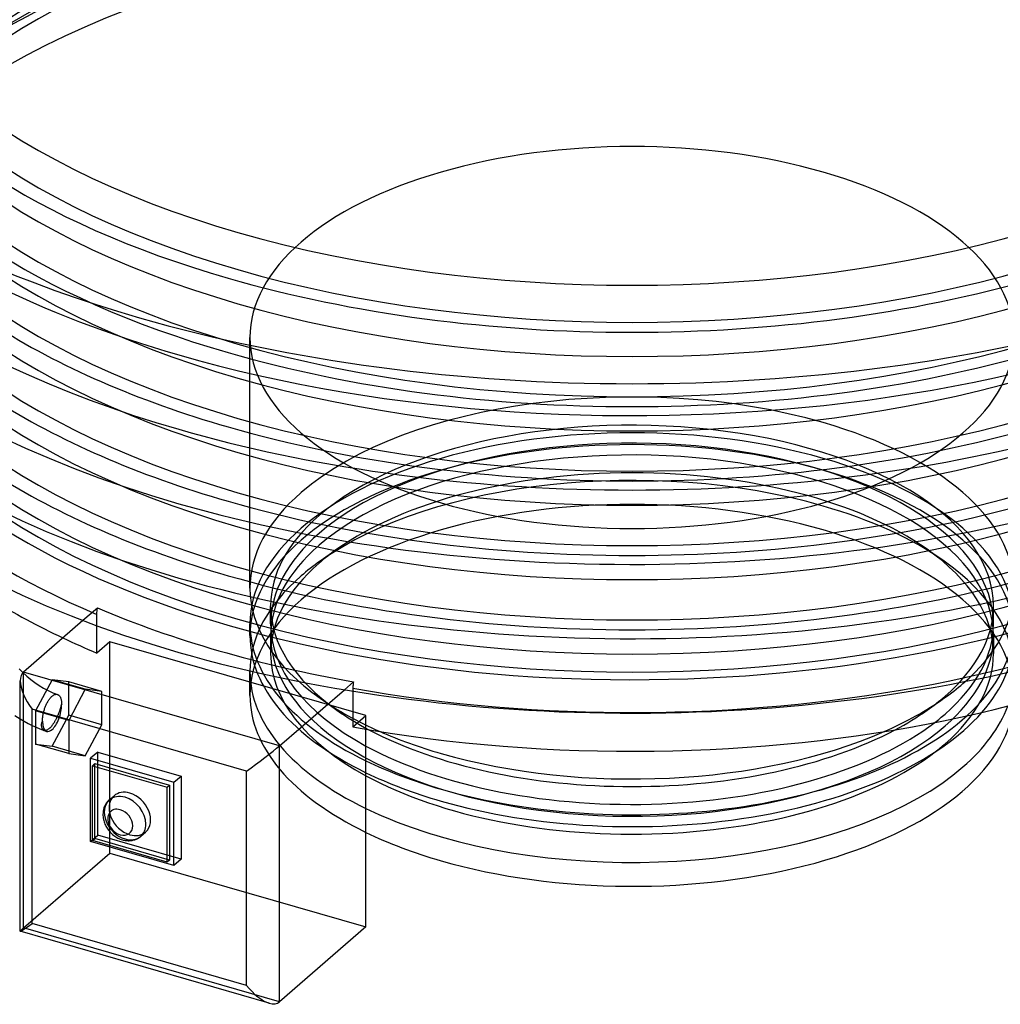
# Model space of a CAD drawing. Header units: millimetres. Extents: x -234 to 234, y -263 to 86.
# Tile 3 of 5: x -127 to 77, y -263 to -58. Entities that reach past the tile are written whole.
import ezdxf

# ---------------------------------------------------------------- set-up
doc = ezdxf.new("R2010")
doc.units = ezdxf.units.MM
doc.layers.add('HIDDEN', color=7, linetype='Continuous')
doc.layers.add('THICK', color=7, linetype='Continuous')

msp = doc.modelspace()

# ---------------------------------------------------------------- linework, layer by layer
at = {"layer": 'HIDDEN'}
for p, q in [((-79.5, -175.98), (-79.5, -123.84)), ((-61.39, -167.9), (-64.9, -170.38)), ((61.4, -167.91), (64.91, -170.39)), ((-111.24, -180.14), (-114.25, -182.75)), ((-111.27, -180.37), (-111.24, -180.14)), ((-75.2, -183.42), (-75.2, -179.7)), ((75.2, -183.42), (75.2, -179.7)), ((-111.35, -181.47), (-111.34, -181.26)), ((-111.35, -189.52), (-111.35, -181.47)), ((-111.34, -181.05), (-111.32, -180.83)), ((-111.34, -181.26), (-111.34, -181.05)), ((-111.32, -180.83), (-111.3, -180.6)), ((-111.3, -180.6), (-111.27, -180.37)), ((-79.5, -185.89), (-79.5, -183.42)), ((-75.2, -185.89), (-75.2, -189.62)), ((75.2, -185.89), (75.2, -189.62)), ((-108.63, -187.17), (-111.35, -189.52)), ((-108.63, -231.14), (-108.63, -187.17)), ((-55.37, -202.54), (-108.63, -187.17)), ((-126.75, -193.58), (-125.92, -194.34)), ((-126.63, -246.73), (-126.63, -193.47)), ((-125.92, -194.34), (-125.09, -195.03)), ((-79.5, -198.32), (-79.5, -193.34)), ((-125.09, -195.03), (-124.24, -195.67)), ((-124.24, -195.67), (-123.37, -196.25)), ((-120.68, -195.06), (-124.15, -201.53)), ((-123.37, -196.25), (-122.43, -196.82)), ((-113.76, -197.06), (-120.68, -195.06)), ((-117.22, -195.53), (-120.68, -195.06)), ((-110.29, -197.53), (-117.22, -195.53)), ((-117.22, -202.45), (-117.22, -195.53)), ((-59.86, -197.15), (-57.98, -195.52)), ((-58.08, -196.64), (-58.09, -196.84)), ((-58.07, -196.43), (-58.08, -196.64)), ((-58.06, -196.21), (-58.07, -196.43)), ((-58.04, -195.98), (-58.06, -196.21)), ((-58.01, -195.75), (-58.04, -195.98)), ((-57.98, -195.52), (-58.01, -195.75)), ((-122.43, -196.82), (-121.46, -197.33)), ((-121.46, -197.33), (-120.49, -197.77)), ((-121.05, -198.88), (-120.96, -198.77)), ((-120.96, -198.77), (-120.86, -198.67)), ((-120.86, -198.67), (-120.77, -198.58)), ((-120.77, -198.58), (-120.68, -198.5)), ((-120.68, -198.5), (-120.59, -198.42)), ((-120.59, -198.42), (-120.48, -198.34)), ((-120.49, -197.77), (-119.54, -198.13)), ((-120.48, -198.34), (-120.38, -198.28)), ((-120.38, -198.28), (-120.28, -198.22)), ((-120.28, -198.22), (-120.18, -198.17)), ((-120.18, -198.17), (-120.08, -198.14)), ((-120.08, -198.14), (-119.98, -198.11)), ((-119.98, -198.11), (-119.89, -198.1)), ((-119.89, -198.1), (-119.8, -198.09)), ((-119.8, -198.09), (-119.71, -198.1)), ((-119.71, -198.1), (-119.62, -198.11)), ((-119.62, -198.11), (-119.53, -198.13)), ((-119.53, -198.13), (-119.46, -198.17)), ((-119.46, -198.17), (-119.38, -198.21)), ((-119.38, -198.21), (-119.31, -198.26)), ((-119.31, -198.26), (-119.24, -198.31)), ((-119.24, -198.31), (-119.18, -198.38)), ((-119.18, -198.38), (-119.12, -198.45)), ((-119.12, -198.45), (-119.06, -198.54)), ((-119.06, -198.54), (-119, -198.63)), ((-119, -198.63), (-118.95, -198.73)), ((-118.95, -198.73), (-118.91, -198.84)), ((-113.76, -197.06), (-117.22, -203.53)), ((-110.29, -197.53), (-113.76, -197.06)), ((-110.29, -204.45), (-110.29, -197.53)), ((-58.09, -196.84), (-58.09, -197.44)), ((-122.16, -200.91), (-122.1, -200.75)), ((-122.1, -200.75), (-122.04, -200.59)), ((-122.04, -200.59), (-121.97, -200.42)), ((-121.97, -200.42), (-121.89, -200.26)), ((-121.89, -200.26), (-121.82, -200.09)), ((-121.82, -200.09), (-121.74, -199.93)), ((-121.74, -199.93), (-121.66, -199.78)), ((-121.66, -199.78), (-121.57, -199.63)), ((-121.57, -199.63), (-121.49, -199.49)), ((-121.49, -199.49), (-121.41, -199.37)), ((-121.41, -199.37), (-121.32, -199.24)), ((-121.32, -199.24), (-121.24, -199.11)), ((-121.24, -199.11), (-121.14, -198.99)), ((-121.14, -198.99), (-121.05, -198.88)), ((-118.88, -200.72), (-118.92, -200.84)), ((-118.91, -198.84), (-118.86, -198.95)), ((-118.85, -200.61), (-118.88, -200.72)), ((-118.86, -198.95), (-118.83, -199.07)), ((-118.82, -200.51), (-118.85, -200.61)), ((-118.83, -199.07), (-118.8, -199.19)), ((-118.79, -200.41), (-118.82, -200.51)), ((-118.8, -199.19), (-118.77, -199.32)), ((-118.75, -200.31), (-118.79, -200.41)), ((-118.77, -199.32), (-118.74, -199.47)), ((-118.68, -200.25), (-118.75, -200.31)), ((-118.74, -199.47), (-118.72, -199.62)), ((-118.72, -199.62), (-118.7, -199.77)), ((-118.7, -199.77), (-118.69, -199.93)), ((-118.69, -199.93), (-118.69, -200.09)), ((-118.69, -200.09), (-118.68, -200.25)), ((-61.4, -201.41), (-64.91, -198.93)), ((61.39, -201.41), (64.9, -198.93)), ((-124.15, -201.53), (-124.15, -208.45)), ((-117.22, -203.53), (-124.15, -201.53)), ((-122.65, -203.05), (-122.63, -202.87)), ((-122.63, -202.87), (-122.61, -202.69)), ((-122.61, -202.69), (-122.58, -202.51)), ((-122.58, -202.51), (-122.55, -202.34)), ((-122.55, -202.34), (-122.52, -202.17)), ((-122.52, -202.17), (-122.48, -201.99)), ((-122.48, -201.99), (-122.43, -201.81)), ((-122.43, -201.81), (-122.39, -201.63)), ((-122.39, -201.63), (-122.34, -201.45)), ((-122.34, -201.45), (-122.28, -201.26)), ((-122.28, -201.26), (-122.22, -201.09)), ((-122.22, -201.09), (-122.16, -200.91)), ((-120.68, -208.92), (-117.22, -202.45)), ((-119.62, -202.79), (-119.67, -202.9)), ((-119.57, -202.68), (-119.62, -202.79)), ((-119.52, -202.56), (-119.57, -202.68)), ((-119.47, -202.45), (-119.52, -202.56)), ((-119.43, -202.34), (-119.47, -202.45)), ((-119.38, -202.23), (-119.43, -202.34)), ((-119.33, -202.11), (-119.38, -202.23)), ((-119.29, -201.99), (-119.33, -202.11)), ((-119.25, -201.87), (-119.29, -201.99)), ((-119.2, -201.75), (-119.25, -201.87)), ((-119.16, -201.63), (-119.2, -201.75)), ((-119.12, -201.51), (-119.16, -201.63)), ((-119.08, -201.39), (-119.12, -201.51)), ((-119.05, -201.28), (-119.08, -201.39)), ((-119.01, -201.16), (-119.05, -201.28)), ((-118.98, -201.05), (-119.01, -201.16)), ((-118.95, -200.94), (-118.98, -201.05)), ((-118.92, -200.84), (-118.95, -200.94)), ((-110.29, -204.45), (-117.22, -202.45)), ((-58.09, -204.9), (-55.37, -202.54)), ((-55.37, -205.37), (-55.37, -202.54)), ((-127.3, -203.23), (-126.49, -203.71)), ((-126.49, -203.71), (-125.67, -204.16)), ((-125.67, -204.16), (-124.85, -204.58)), ((-124.85, -204.58), (-124.02, -204.96)), ((-122.86, -204.36), (-122.85, -204.23)), ((-122.86, -204.48), (-122.86, -204.36)), ((-122.86, -204.6), (-122.86, -204.48)), ((-122.85, -204.72), (-122.86, -204.6)), ((-122.85, -204.23), (-122.83, -204.09)), ((-122.84, -204.83), (-122.85, -204.72)), ((-122.82, -204.94), (-122.84, -204.83)), ((-122.83, -204.09), (-122.8, -203.95)), ((-122.8, -203.95), (-122.76, -203.82)), ((-122.76, -203.82), (-122.68, -203.71)), ((-122.68, -203.39), (-122.67, -203.22)), ((-122.68, -203.56), (-122.68, -203.39)), ((-122.68, -203.71), (-122.68, -203.56)), ((-122.67, -203.22), (-122.65, -203.05)), ((-120.96, -204.92), (-121.03, -204.99)), ((-120.9, -204.85), (-120.96, -204.92)), ((-120.83, -204.77), (-120.9, -204.85)), ((-120.76, -204.69), (-120.83, -204.77)), ((-120.7, -204.61), (-120.76, -204.69)), ((-120.63, -204.53), (-120.7, -204.61)), ((-120.57, -204.44), (-120.63, -204.53)), ((-120.5, -204.35), (-120.57, -204.44)), ((-120.44, -204.26), (-120.5, -204.35)), ((-120.38, -204.17), (-120.44, -204.26)), ((-120.32, -204.08), (-120.38, -204.17)), ((-120.26, -203.99), (-120.32, -204.08)), ((-120.2, -203.89), (-120.26, -203.99)), ((-120.14, -203.79), (-120.2, -203.89)), ((-120.08, -203.68), (-120.14, -203.79)), ((-120.02, -203.58), (-120.08, -203.68)), ((-119.96, -203.47), (-120.02, -203.58)), ((-119.9, -203.36), (-119.96, -203.47)), ((-119.84, -203.24), (-119.9, -203.36)), ((-119.78, -203.13), (-119.84, -203.24)), ((-119.73, -203.02), (-119.78, -203.13)), ((-119.67, -202.9), (-119.73, -203.02)), ((-117.22, -203.53), (-117.22, -210.45)), ((-113.76, -210.92), (-110.29, -204.45)), ((-124.02, -204.96), (-123.19, -205.31)), ((-123.19, -205.31), (-122.35, -205.62)), ((-122.8, -205.04), (-122.82, -204.94)), ((-122.77, -205.13), (-122.8, -205.04)), ((-122.74, -205.21), (-122.77, -205.13)), ((-122.7, -205.29), (-122.74, -205.21)), ((-122.67, -205.36), (-122.7, -205.29)), ((-122.62, -205.42), (-122.67, -205.36)), ((-122.57, -205.48), (-122.62, -205.42)), ((-122.52, -205.53), (-122.57, -205.48)), ((-122.46, -205.57), (-122.52, -205.53)), ((-122.4, -205.6), (-122.46, -205.57)), ((-122.39, -205.61), (-122.4, -205.6)), ((-122.38, -205.61), (-122.39, -205.61)), ((-122.39, -205.61), (-122.39, -205.61)), ((-122.37, -205.62), (-122.38, -205.61)), ((-122.36, -205.62), (-122.37, -205.62)), ((-122.35, -205.62), (-122.36, -205.62)), ((-122.28, -205.64), (-122.35, -205.62)), ((-122.21, -205.65), (-122.28, -205.64)), ((-122.14, -205.66), (-122.21, -205.65)), ((-122.07, -205.65), (-122.14, -205.66)), ((-121.99, -205.64), (-122.07, -205.65)), ((-121.91, -205.62), (-121.99, -205.64)), ((-121.82, -205.58), (-121.91, -205.62)), ((-121.73, -205.55), (-121.82, -205.58)), ((-121.64, -205.5), (-121.73, -205.55)), ((-121.55, -205.44), (-121.64, -205.5)), ((-121.46, -205.38), (-121.55, -205.44)), ((-121.37, -205.31), (-121.46, -205.38)), ((-121.28, -205.23), (-121.37, -205.31)), ((-121.22, -205.18), (-121.28, -205.23)), ((-121.16, -205.12), (-121.22, -205.18)), ((-121.09, -205.06), (-121.16, -205.12)), ((-121.03, -204.99), (-121.09, -205.06)), ((-124.15, -208.45), (-120.68, -208.92)), ((-117.22, -210.45), (-124.15, -208.45)), ((-113.76, -210.92), (-120.68, -208.92)), ((-117.22, -210.45), (-113.76, -210.92)), ((-111.16, -227.43), (-111.16, -210.11)), ((-111.79, -228.11), (-111.79, -212.52)), ((-112.66, -228.73), (-111.16, -227.43)), ((-93.84, -232.43), (-111.16, -227.43)), ((-112.29, -228.55), (-111.79, -228.11)), ((-96.21, -232.61), (-111.79, -228.11)), ((-126.63, -246.73), (-108.63, -231.14)), ((-108.63, -231.14), (-55.37, -246.52)), ((-73.37, -262.1), (-126.63, -246.73))]:
    msp.add_line(p, q, dxfattribs=at)
msp.add_arc((-120.68, -201.99), 4, 244.559, 253.8982, dxfattribs=at)
for centre, major_axis, ratio, start_param, end_param in [((0, -45.8), (188.6, 0), 0.5, 1.047198, 3.662691), ((0, -38.7), (168.1, 0), 0.5, 1.047198, 4.18879), ((0, -54.18), (168.1, 0), 0.5, 1.047198, 4.18879), ((0, -61.28), (188.6, 0), 0.5, 1.047198, 3.263312), ((0, -38.7), (168.1, 0), 0.5, -2.094395, 1.047198), ((0, -69.66), (168.1, 0), 0.5, 1.047198, 3.798284), ((0, -61.28), (-164, 0), 0.5, -2.094395, -0.000001), ((0, -76.76), (188.6, 0), 0.5, 1.047198, 3.085527), ((0, -54.18), (168.1, 0), 0.5, -2.094395, 1.047198), ((0, -69.66), (164, 0), 0.5, 1.047198, 3.141591), ((0, -76.76), (-164, 0), 0.5, -2.094395, -0.000001), ((0, -92.24), (188.6, 0), 0.5, 1.047198, 3.059421), ((0, -85.14), (168.1, 0), 0.5, 1.047198, 3.798284), ((0, -69.66), (168.1, 0), 0.5, -2.094395, 1.047198), ((0, -85.14), (164, 0), 0.5, 1.047198, 3.141591), ((0, -100.62), (168.1, 0), 0.5, 1.047198, 3.798284), ((0, -92.24), (-164, 0), 0.5, -2.094395, -0.000001), ((0, -107.72), (188.6, 0), 0.5, 1.047198, 3.059421), ((0, -85.14), (168.1, 0), 0.5, -2.094395, 1.047198), ((0, -100.62), (164, 0), 0.5, 1.047198, 3.141591), ((0, -111.46), (167.2, 0), 0.5, -0.523599, 2.617994), ((0, -115.79), (-172.2, 0), 0.5, -2.094395, -0.523599), ((0, -107.72), (-164, 0), 0.5, -2.094395, -0.000001), ((0, -111.46), (-164, 0), 0.5, -2.094395, -0.000001), ((0, -100.62), (168.1, 0), 0.5, -2.094395, 1.047198), ((0, -30.96), (-164, 0), 0.5, -0.000001, 1.047198), ((0, -30.96), (-164, 0), 0.5, 1.047198, 3.141591), ((0, -123.84), (-172.2, 0), 0.5, -2.094395, 0.000002), ((0, -38.7), (164, 0), 0.5, 3.141591, 4.18879), ((0, -38.7), (164, 0), 0.5, -2.094395, -0.000001), ((0, -45.8), (-164, 0), 0.5, -0.000001, 1.047198), ((0, -45.8), (-164, 0), 0.5, 1.047198, 3.141591), ((0, -54.18), (164, 0), 0.5, 3.141591, 4.18879), ((0, -54.18), (164, 0), 0.5, -2.094395, -0.000001), ((0, -61.28), (-164, 0), 0.5, -0.000001, 1.047198), ((0, -61.28), (-164, 0), 0.5, 1.047198, 3.141591), ((0, -111.46), (167.2, 0), 0.5, 2.617994, 4.18879), ((0, -69.66), (164, 0), 0.5, 3.141591, 4.18879), ((0, -69.66), (164, 0), 0.5, -2.094395, -0.000001), ((0, -115.79), (-172.2, 0), 0.5, -0.523599, 0.867663), ((0, -76.76), (-164, 0), 0.5, -0.000001, 1.047198), ((0, -76.76), (-164, 0), 0.5, 1.047198, 3.141591), ((0, -123.84), (-79.5, 0), 0.5, -2.094395, 0.000012), ((0, -85.14), (164, 0), 0.5, 3.141591, 4.18879), ((0, -85.14), (164, 0), 0.5, -2.094395, -0.000001), ((0, -123.84), (-79.5, 0), 0.5, -3.141581, -2.094395), ((0, -92.24), (-164, 0), 0.5, -0.000001, 1.047198), ((0, -92.24), (-164, 0), 0.5, 1.047198, 3.141591), ((0, -100.62), (164, 0), 0.5, 3.141591, 4.18879), ((0, -100.62), (164, 0), 0.5, -2.094395, -0.000001), ((0, -107.72), (-164, 0), 0.5, -0.000001, 1.047198), ((0, -107.72), (-164, 0), 0.5, 1.047198, 3.141591), ((0, -111.46), (-164, 0), 0.5, -0.000001, 1.047198), ((0, -111.46), (-164, 0), 0.5, 1.047198, 3.141591), ((0, -69.66), (168.1, 0), 0.5, -2.481275, -2.094395), ((0, -123.84), (-79.5, 0), 0.5, 0.000012, 1.047198), ((0, -123.84), (-79.5, 0), 0.5, 1.047198, 3.141604), ((0, -175.98), (79.5, 0), 0.5, 1.047198, 2.617994), ((0, -85.14), (168.1, 0), 0.5, -2.481275, -2.094395), ((0, -179.7), (-75.2, 0), 0.5, -3.141581, -0.523599), ((0, -183.42), (-79.5, 0), 0.5, -2.094395, 0.000012), ((0, -183.42), (-75.2, 0), 0.5, -3.141581, -0.523599), ((0, -175.98), (79.5, 0), 0.5, 0.000012, 1.047198), ((0, -185.89), (79.5, 0), 0.5, 1.047198, 3.141604), ((0, -185.89), (75.2, 0), 0.5, 0.000012, 2.617994), ((0, -193.34), (-79.5, 0), 0.5, -2.094395, -0.61567), ((0, -183.42), (-79.5, 0), 0.5, -3.141581, -2.094395), ((0, -185.89), (79.5, 0), 0.5, 0.000012, 1.047198), ((0, -100.62), (168.1, 0), 0.5, -2.481275, -2.094395), ((0, -111.46), (167.2, 0), 0.5, -2.094395, -0.523599), ((0, -189.62), (75.2, 0), 0.5, 0.615496, 2.525922), ((0, -175.98), (79.5, 0), 0.5, 2.617994, 3.141604), ((0, -198.32), (-79.5, 0), 0.5, -2.094395, 0.000012), ((0, -115.79), (-172.2, 0), 0.5, 1.226732, 2.617994), ((0, -193.34), (-79.5, 0), 0.5, -2.526097, -2.094395), ((0, -179.7), (-75.2, 0), 0.5, -0.523599, 0.000012), ((0, -198.32), (-79.5, 0), 0.5, -3.141581, -2.094395), ((0, -183.42), (-75.2, 0), 0.5, -0.523599, 0.000012), ((0, -185.89), (75.2, 0), 0.5, 2.617994, 3.141604), ((0, -189.62), (75.2, 0), 0.5, 2.525922, 2.617994), ((0, -189.62), (75.2, 0), 0.5, 0.000012, 0.615496), ((0, -189.62), (75.2, 0), 0.5, 2.617994, 3.141604), ((0, -193.34), (-79.5, 0), 0.5, -0.61567, -0.523599), ((0, -193.34), (-79.5, 0), 0.5, -3.141581, -2.526097), ((0, -193.34), (-79.5, 0), 0.5, -0.523599, 0.000012), ((0, -175.98), (79.5, 0), 0.5, -3.141581, -2.526097), ((0, -175.98), (79.5, 0), 0.5, -0.523599, 0.000012), ((0, -114.55), (171.99, 0), 0.5, -2.274148, -1.914642), ((0, -179.7), (-75.2, 0), 0.5, 0.000012, 0.615496), ((0, -179.7), (-75.2, 0), 0.5, 2.617994, 3.141604), ((0, -183.42), (-79.5, 0), 0.5, 0.000012, 0.800324), ((0, -183.42), (-75.2, 0), 0.5, 0.000012, 0.743211), ((0, -183.42), (-75.2, 0), 0.5, 2.617994, 3.141604), ((0, -183.42), (-79.5, 0), 0.5, 2.638675, 3.141604), ((0, -123.84), (-172.2, 0), 0.5, 0.812541, 0.867663), ((0, -185.89), (79.5, 0), 0.5, -3.141581, -2.341269), ((0, -185.89), (75.2, 0), 0.5, -3.141581, -0.523599), ((0, -185.89), (75.2, 0), 0.5, -0.523599, 0.000012), ((0, -185.89), (79.5, 0), 0.5, -0.413651, 0.000012), ((0, -189.62), (75.2, 0), 0.5, -3.141581, -2.398381), ((0, -189.62), (75.2, 0), 0.5, -0.523599, 0.000012), ((0, -193.34), (-79.5, 0), 0.5, 0.000012, 0.800324), ((0, -175.98), (79.5, 0), 0.5, -0.61567, -0.523599), ((0, -198.32), (-79.5, 0), 0.5, 0.000012, 0.800324), ((0, -179.7), (-75.2, 0), 0.5, 2.525922, 2.617994), ((-120.68, -201.99), (1.11, 3.84), 0.433013, -2.55359, -0.979669), ((0, -175.98), (79.5, 0), 0.5, -2.526097, -2.291126), ((0, -175.98), (79.5, 0), 0.5, -0.850467, -0.61567), ((0, -179.7), (-75.2, 0), 0.5, 0.615496, 0.755216), ((0, -179.7), (-75.2, 0), 0.5, 2.386377, 2.525922), ((0, -183.42), (-75.2, 0), 0.5, 2.563222, 2.617994), ((-120.68, -201.99), (1.11, 3.84), 0.433013, 2.155674, 3.141607), ((-120.68, -201.99), (1.11, 3.84), 0.433013, -3.141579, -2.55359), ((0, -189.62), (75.2, 0), 0.5, -0.575597, -0.523599), ((-104.5, -223), (-3.27, 3.78), 0.75, 0.000079, 2.284521), ((-105.5, -223.87), (-3.27, 3.78), 0.75, 0, 2.284521), ((-104.5, -223), (-3.27, 3.78), 0.75, 2.284521, 3.141672), ((-105.5, -223.87), (-3.27, 3.78), 0.75, 2.284521, 3.141672), ((-122.3, -243.65), (-5, -3.76), 0.042828, -0.555801, -0.032148)]:
    msp.add_ellipse(centre, major_axis=major_axis, ratio=ratio, start_param=start_param, end_param=end_param, dxfattribs=at)
at = {"layer": 'THICK'}
for p, q in [((-114.25, -182.75), (-126.63, -193.47)), ((-127.53, -192.79), (-126.75, -193.58)), ((-73.37, -208.84), (-126.63, -193.47)), ((-127.3, -247.4), (-127.3, -195.3)), ((-73.37, -208.84), (-59.86, -197.15)), ((-58.09, -197.44), (-58.09, -204.9)), ((-128.43, -202.5), (-127.3, -203.23)), ((-80.2, -214.09), (-124.8, -201.21)), ((-124.8, -245.81), (-124.8, -201.21)), ((-55.37, -246.52), (-55.37, -205.37)), ((-73.37, -262.1), (-73.37, -208.84)), ((-111.16, -210.11), (-112.66, -211.41)), ((-111.16, -210.11), (-93.84, -215.11)), ((-112.66, -211.41), (-95.34, -216.41)), ((-112.66, -228.73), (-112.66, -211.41)), ((-111.79, -212.52), (-112.29, -212.96)), ((-112.29, -212.96), (-96.71, -217.46)), ((-112.29, -228.55), (-112.29, -212.96)), ((-111.79, -212.52), (-96.21, -217.02)), ((-95.34, -216.41), (-93.84, -215.11)), ((-93.84, -215.11), (-93.84, -232.43)), ((-80.2, -258.69), (-80.2, -214.09)), ((-96.71, -217.46), (-96.21, -217.02)), ((-96.21, -217.02), (-96.21, -232.61)), ((-95.34, -233.73), (-95.34, -216.41)), ((-108.77, -220.09), (-107.77, -219.22)), ((-96.71, -233.05), (-96.71, -217.46)), ((-109.59, -221.09), (-109.75, -221.41)), ((-109.46, -220.88), (-109.59, -221.09)), ((-109.32, -220.68), (-109.46, -220.88)), ((-109.13, -220.44), (-109.32, -220.68)), ((-108.92, -220.22), (-109.13, -220.44)), ((-108.77, -220.09), (-108.92, -220.22)), ((-110.08, -222.72), (-110.1, -223.12)), ((-110.1, -223.12), (-110.09, -223.35)), ((-110.09, -223.35), (-110.07, -223.59)), ((-110.03, -222.34), (-110.08, -222.72)), ((-109.98, -222.08), (-110.03, -222.34)), ((-109.88, -221.74), (-109.98, -222.08)), ((-109.75, -221.41), (-109.88, -221.74)), ((-110.07, -223.59), (-110.04, -223.86)), ((-110.04, -223.86), (-109.99, -224.13)), ((-109.99, -224.13), (-109.93, -224.38)), ((-109.93, -224.38), (-109.86, -224.62)), ((-109.86, -224.62), (-109.78, -224.86)), ((-109.78, -224.86), (-109.68, -225.1)), ((-109.68, -225.1), (-109.58, -225.33)), ((-109.58, -225.33), (-109.47, -225.55)), ((-109.47, -225.55), (-109.34, -225.77)), ((-109.34, -225.77), (-109.21, -225.99)), ((-109.21, -225.99), (-109.07, -226.2)), ((-109.07, -226.2), (-108.92, -226.4)), ((-108.92, -226.4), (-108.76, -226.6)), ((-108.76, -226.6), (-108.59, -226.79)), ((-108.59, -226.79), (-108.36, -227.02)), ((-108.36, -227.02), (-108.12, -227.25)), ((-108.12, -227.25), (-107.85, -227.47)), ((-107.85, -227.47), (-107.64, -227.62)), ((-102.23, -227.65), (-101.23, -226.78)), ((-95.34, -233.73), (-112.66, -228.73)), ((-96.71, -233.05), (-112.29, -228.55)), ((-107.64, -227.62), (-107.43, -227.76)), ((-107.43, -227.76), (-107.22, -227.89)), ((-107.22, -227.89), (-107, -228.01)), ((-107, -228.01), (-106.77, -228.12)), ((-106.77, -228.12), (-106.53, -228.22)), ((-106.53, -228.22), (-106.29, -228.31)), ((-106.29, -228.31), (-106.05, -228.39)), ((-106.05, -228.39), (-105.88, -228.44)), ((-105.88, -228.44), (-105.67, -228.48)), ((-105.67, -228.48), (-105.46, -228.52)), ((-105.46, -228.52), (-105.25, -228.55)), ((-105.25, -228.55), (-105.04, -228.56)), ((-105.04, -228.56), (-104.84, -228.57)), ((-104.84, -228.57), (-104.63, -228.57)), ((-104.63, -228.57), (-104.31, -228.55)), ((-104.31, -228.55), (-103.99, -228.5)), ((-103.99, -228.5), (-103.67, -228.42)), ((-103.67, -228.42), (-103.49, -228.37)), ((-103.49, -228.37), (-103.31, -228.3)), ((-103.31, -228.3), (-103.14, -228.23)), ((-103.14, -228.23), (-102.97, -228.15)), ((-102.97, -228.15), (-102.89, -228.1)), ((-102.89, -228.1), (-102.71, -228)), ((-102.71, -228), (-102.54, -227.89)), ((-102.54, -227.89), (-102.38, -227.77)), ((-102.38, -227.77), (-102.23, -227.65)), ((-96.21, -232.61), (-96.71, -233.05)), ((-93.84, -232.43), (-95.34, -233.73)), ((-80.2, -258.69), (-124.8, -245.81)), ((-75.48, -262.37), (-127.29, -247.41)), ((-55.37, -246.52), (-73.37, -262.1))]:
    msp.add_line(p, q, dxfattribs=at)
for centre, major_axis, ratio, start_param, end_param in [((0, -30.96), (205, 0), 0.5, 1.047198, 4.18879), ((0, -30.96), (205, 0), 0.5, -2.094395, 1.047198), ((0, -76.76), (188.6, 0), 0.5, 3.085527, 4.18879), ((0, -76.76), (188.6, 0), 0.5, -2.094395, 0.056066), ((0, -61.28), (188.6, 0), 0.5, -3.019874, -2.094395), ((0, -61.28), (188.6, 0), 0.5, -2.094395, -0.121719), ((0, -92.24), (188.6, 0), 0.5, 3.059421, 4.18879), ((0, -92.24), (188.6, 0), 0.5, -2.094395, 0.082172), ((0, -45.8), (188.6, 0), 0.5, -2.620494, -2.094395), ((0, -45.8), (188.6, 0), 0.5, -2.094395, -0.521099), ((0, -107.72), (188.6, 0), 0.5, 3.059421, 4.18879), ((0, -107.72), (188.6, 0), 0.5, -2.094395, 0.082172), ((0, -123.84), (-172.2, 0), 0.5, 1.226732, 2.68673), ((0, -123.84), (-172.2, 0), 0.5, 0.686989, 0.812541), ((-122.3, -199.05), (-4.25, 5.65), 0.467176, 0.032202, 0.555855), ((-122.3, -199.05), (-4.25, 5.65), 0.467176, 0.555855, 1.602998), ((0, -198.32), (-79.5, 0), 0.5, 1.047198, 3.093246), ((0, -193.34), (-79.5, 0), 0.5, 2.617994, 2.959028), ((0, -185.89), (79.5, 0), 0.5, -2.094395, -0.413651), ((0, -183.42), (-79.5, 0), 0.5, 1.047198, 2.638675), ((0, -183.42), (-75.2, 0), 0.5, 0.743211, 2.563222), ((0, -179.7), (-75.2, 0), 0.5, 0.755216, 2.386377), ((0, -175.98), (79.5, 0), 0.5, -2.291126, -2.094395), ((0, -175.98), (79.5, 0), 0.5, -2.094395, -0.850467), ((-77.7, -211.92), (5, 3.76), 0.042828, -2.126597, -0.555801), ((0, -189.62), (75.2, 0), 0.5, -2.398381, -0.575597), ((0, -183.42), (-79.5, 0), 0.5, 0.800324, 1.047198), ((0, -185.89), (79.5, 0), 0.5, -2.341269, -2.094395), ((0, -193.34), (-79.5, 0), 0.5, 1.047198, 2.617994), ((-105.5, -223.87), (-3.27, 3.78), 0.75, -0.857072, 0), ((-104.5, -223), (-3.27, 3.78), 0.75, -0.857072, 0.000079), ((-104.5, -223), (-3.27, 3.78), 0.75, -3.141514, -0.857072), ((-105.5, -223.87), (-3.27, 3.78), 0.75, -2.427868, -0.857072), ((-106.5, -224.73), (-1.96, 2.27), 0.75, -0.857072, 2.284521), ((-106.5, -224.73), (-1.96, 2.27), 0.75, -2.427868, -0.857072), ((0, -193.34), (-79.5, 0), 0.5, 0.800324, 1.047198), ((-105.5, -223.87), (-3.27, 3.78), 0.75, -3.141514, -2.427868), ((-106.5, -224.73), (-1.96, 2.27), 0.75, 2.284521, 3.855317), ((0, -198.32), (-79.5, 0), 0.5, 0.800324, 1.047198), ((-122.3, -243.65), (-5, -3.76), 0.042828, 0.033846, 1.014996), ((-122.3, -243.65), (-5, -3.76), 0.042828, -0.032148, 0.033846), ((-77.7, -256.52), (4.25, -5.65), 0.467176, -1.538594, -0.557445), ((-77.7, -256.52), (4.25, -5.65), 0.467176, -0.557445, 0.032202)]:
    msp.add_ellipse(centre, major_axis=major_axis, ratio=ratio, start_param=start_param, end_param=end_param, dxfattribs=at)

doc.saveas('drawing.dxf')
